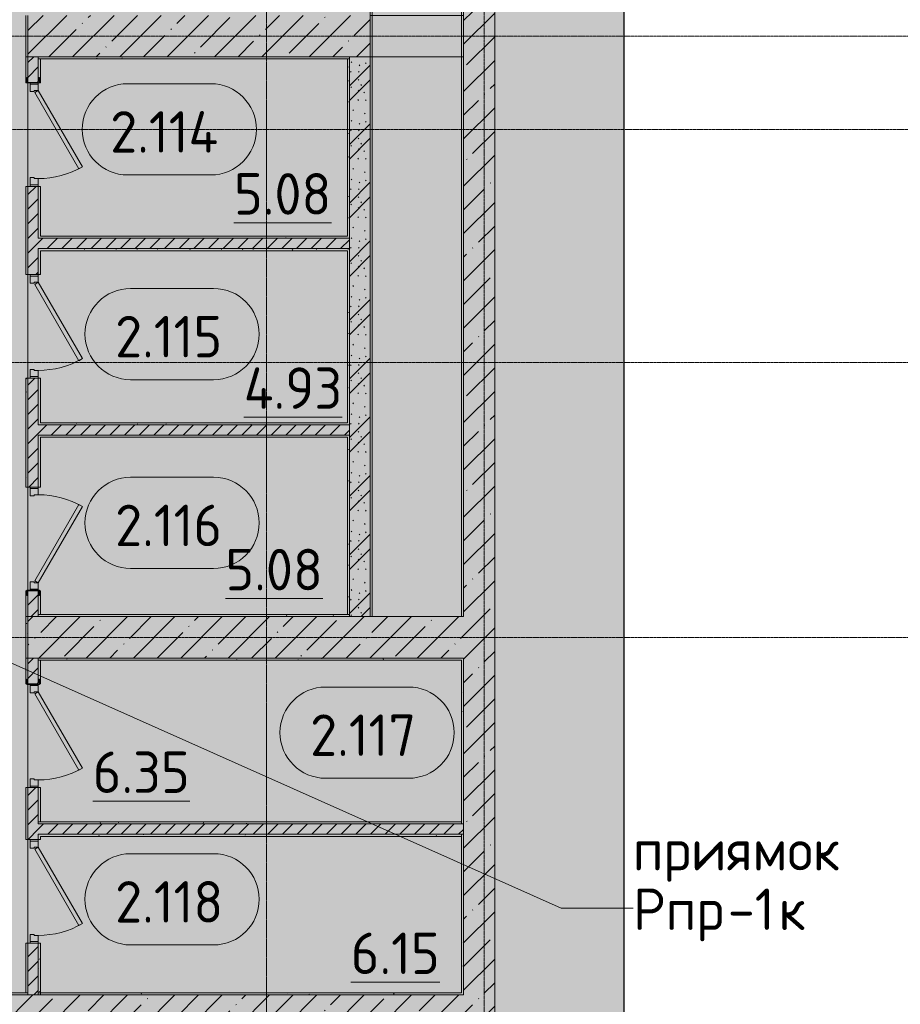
# Model space of a CAD drawing. Header units: millimetres. Extents: x -9064 to 167246, y -7619 to 134351.
# Tile 72 of 112: x 127190 to 135681, y 8160 to 17658. Entities that reach past the tile are written whole.
import ezdxf

# ---------------------------------------------------------------- set-up
doc = ezdxf.new("R2010")
doc.units = ezdxf.units.MM
doc.linetypes.add('3_ Штрих_ 5 х 3 мм', pattern=[8, 5, -3])
doc.linetypes.add('4_ Штрихпунктир_ 10 х 2 мм', pattern=[14, 10, -2, 0, -2])
for name, color, linetype, lineweight in [('A-AREA-IDEN', 7, 'Continuous', 5), ('A-DETL', 7, 'Continuous', 15), ('A-DETL-GENF', 7, 'Continuous', 13), ('A-DOOR', 7, 'Continuous', 13), ('A-DOOR-FRAM', 7, 'Continuous', 13), ('A-DOOR-OPNG', 7, 'Continuous', 13), ('A-FLOR', 7, 'Continuous', 13), ('A-WALL', 7, 'Continuous', 13), ('A-WALL-PATT', 7, 'Continuous', 13), ('G-ANNO-TEXT', 7, 'Continuous', 5), ('I-WALL', 7, 'Continuous', 13), ('M-EQPM-IDEN', 7, 'Continuous', 5), ('S-COLS', 7, 'Continuous', 15), ('S-GRID', 7, 'Continuous', 5)]:
    doc.layers.add(name, color=color, linetype=linetype, lineweight=lineweight)
doc.styles.add('GOST Common_2', font='GOST_Common.ttf', dxfattribs={"height": 400})
pattern_1 = [(0, (0, 0), (406.4, 101.6), [6.706, -298.094, 6.706, -298.094, -1625.6]), (0, (0, 0), (406.4, 101.6), [-609.6, 6.706, -602.894, 6.706, -298.094, -711.2]), (0, (0, 0), (406.4, 101.6), [-1524, 6.706, -196.494, 6.706, -501.294]), (120, (152.4, 50.8), (-291.18818, 301.152724), [6.706, -298.094, 6.706, -298.094, -1625.6]), (120, (152.4, 50.8), (-291.18818, 301.152724), [-609.6, 6.706, -602.894, 6.706, -298.094, -711.2]), (120, (152.4, 50.8), (-291.18818, 301.152724), [-1524, 6.706, -196.494, 6.706, -501.294]), (240, (203.2, 254), (-115.21182, -402.752724), [6.706, -298.094, 6.706, -298.094, -1625.6]), (240, (203.2, 254), (-115.21182, -402.752724), [-609.6, 6.706, -602.894, 6.706, -298.094, -711.2]), (240, (203.2, 254), (-115.21182, -402.752724), [-1524, 6.706, -196.494, 6.706, -501.294])]
pattern_2 = [(45, (0, 0), (-70.71068, 70.71068), [])]
pattern_3 = [(45, (0, 0), (-228.0985, 228.0985), []), (45, (228.1, 0), (-228.0985, 228.0985), [403.225, -80.645, 6.706, -73.939])]

# ---------------------------------------------------------------- blocks, each defined once
blk = doc.blocks.new('Наметкина 10_РД_АР_П_Отделка_R21_rvt-1-Маркировочный план-схема -2 этажа на отм_-9_600')
at = {"layer": 'A-WALL-PATT', "lineweight": 5}
h = blk.add_hatch(dxfattribs=at)
h.set_pattern_fill('FP_34', color=256, style=0, pattern_type=2)
h.set_pattern_definition(pattern_1)
h.paths.add_polyline_path([(127270, 11900), (127267.8, 12109.1), (127260, 12104.6), (127260, 12150), (127250, 12150), (127250, 11900), (127267.8, 11900)])
h.paths.add_polyline_path([(127270, 13150), (127270, 14200), (127250, 14200), (127250, 13150)])
h.paths.add_polyline_path([(127270, 15200), (127270, 16050), (127250, 16050), (127250, 15200)])
h.paths.add_polyline_path([(127260, 17050), (127260, 17100), (127267.8, 17095.5), (127267.8, 17300), (127250, 17300), (127250, 17050)])
h = blk.add_hatch(dxfattribs=at)
h.set_pattern_fill('FP_34', color=256, style=0, pattern_type=2)
h.set_pattern_definition(pattern_1)
h.paths.add_polyline_path([(130322, 17280), (130370, 17280), (130370, 17300), (127370, 17300), (127370, 17280), (130130, 17280)])
h = blk.add_hatch(dxfattribs=at)
h.set_pattern_fill('FP_34', color=256, style=0, pattern_type=2)
h.set_pattern_definition(pattern_1)
h.paths.add_polyline_path([(127372.2, 11920), (127390, 11920), (127390, 12150), (127380, 12149.2), (127380, 12104.6), (127372.2, 12109.1), (127370, 11920)])
h.paths.add_polyline_path([(127370, 13150), (127390, 13150), (127390, 13650), (127370, 13650)])
h.paths.add_polyline_path([(127390, 13750), (127390, 14200), (127370, 14200), (127370, 13750)])
h.paths.add_polyline_path([(127390, 15200), (127390, 15450), (127370, 15450), (127370, 15200)])
h.paths.add_polyline_path([(127370, 15550), (127390, 15550), (127390, 16050), (127370, 16050), (127370, 15940.8)])
h.paths.add_polyline_path([(127380, 17050), (127390, 17051.7), (127390, 17280), (127370, 17280), (127372.2, 17095.5), (127380, 17100), (127380, 17050.8)])
h = blk.add_hatch(dxfattribs=at)
h.set_pattern_fill('FP_34', color=256, style=0, pattern_type=2)
h.set_pattern_definition(pattern_1)
h.paths.add_polyline_path([(130370, 11920), (130370, 13650), (130350, 13650), (130350, 11920)])
h.paths.add_polyline_path([(130350, 13750), (130370, 13750), (130370, 15450), (130350, 15448.3), (130350, 13753)])
h.paths.add_polyline_path([(130370, 15550), (130370, 17280), (130350, 17280), (130350, 15550)])
h = blk.add_hatch(dxfattribs=at)
h.set_pattern_fill('FP_34', color=256, style=0, pattern_type=2)
h.set_pattern_definition(pattern_1)
h.paths.add_polyline_path([(130175.4, 15550), (130350, 15550), (130350, 15570), (127390, 15570), (127390, 15550), (128159, 15550)])
h = blk.add_hatch(dxfattribs=at)
h.set_pattern_fill('FP_34', color=256, style=0, pattern_type=2)
h.set_pattern_definition(pattern_1)
h.paths.add_polyline_path([(130350, 15430), (130350, 15450), (127390, 15450), (127390, 15430), (130322, 15430)])
h = blk.add_hatch(dxfattribs=at)
h.set_pattern_fill('FP_34', color=256, style=0, pattern_type=2)
h.set_pattern_definition(pattern_1)
h.paths.add_polyline_path([(130186.2, 13750), (130350, 13750), (130350, 13770), (127390, 13770), (127390, 13750), (128159, 13750)])
h = blk.add_hatch(dxfattribs=at)
h.set_pattern_fill('FP_34', color=256, style=0, pattern_type=2)
h.set_pattern_definition(pattern_1)
h.paths.add_polyline_path([(127270, 11500), (127270, 11900), (127250, 11900), (127250, 11500)])
h = blk.add_hatch(dxfattribs=at)
h.set_pattern_fill('FP_34', color=256, style=0, pattern_type=2)
h.set_pattern_definition(pattern_1)
h.paths.add_polyline_path([(130370, 11900), (130370, 11920), (127370, 11920), (127370, 11900), (128159, 11900)])
h = blk.add_hatch(dxfattribs=at)
h.set_pattern_fill('FP_34', color=256, style=0, pattern_type=2)
h.set_pattern_definition(pattern_1)
h.paths.add_polyline_path([(131450, 11480), (131470, 11480), (131470, 11500), (127370, 11500), (127370, 11480), (131404.4, 11480)])
h = blk.add_hatch(dxfattribs=at)
h.set_pattern_fill('FP_34', color=256, style=0, pattern_type=2)
h.set_pattern_definition(pattern_1)
h.paths.add_polyline_path([(131450, 8270), (131470, 8270.1), (131470, 9800), (131450, 9799.8), (131450, 9780)])
h.paths.add_polyline_path([(131470, 9900), (131470, 11480), (131450, 11480), (131450, 9900)])
h = blk.add_hatch(dxfattribs=at)
h.set_pattern_fill('FP_34', color=256, style=0, pattern_type=2)
h.set_pattern_definition(pattern_1)
h.paths.add_polyline_path([(128159, 9900), (131450, 9901.7), (131450, 9920), (127370, 9920), (127370, 9900)])
h = blk.add_hatch(dxfattribs=at)
h.set_pattern_fill('FP_34', color=256, style=0, pattern_type=2)
h.set_pattern_definition(pattern_1)
h.paths.add_polyline_path([(131370, 9780), (131450, 9780), (131450, 9800), (127370, 9800), (127370, 9780), (130766.7, 9780)])
h = blk.add_hatch(dxfattribs=at)
h.set_pattern_fill('FP_34', color=256, style=0, pattern_type=2)
h.set_pattern_definition(pattern_1)
h.paths.add_polyline_path([(127390, 8270), (127390, 8750), (127370, 8750), (127370, 8270)])
h.paths.add_polyline_path([(127390, 9750), (127390, 9780), (127370, 9780), (127370, 9750)])
h = blk.add_hatch(dxfattribs=at)
h.set_pattern_fill('FP_34', color=256, style=0, pattern_type=2)
h.set_pattern_definition(pattern_1)
h.paths.add_polyline_path([(127270, 8250), (127270, 8270), (126070, 8270), (126070, 8250), (127030, 8250)])
h = blk.add_hatch(dxfattribs=at)
h.set_pattern_fill('FP_34', color=256, style=0, pattern_type=2)
h.set_pattern_definition(pattern_1)
h.paths.add_polyline_path([(131470, 8250), (131470, 8270), (127390, 8270), (127390, 8250), (131370, 8250)])
at = {"layer": 'A-WALL'}
for p, q in [((131450, 33100), (131450, 11900)), ((131470, 11900), (131470, 33100)), ((130570, 31100), (130570, 11900)), ((130590, 11900), (130590, 31100)), ((127250, 17700), (127250, 17300)), ((127270, 17300), (127270, 17700)), ((127270, 17300), (127250, 17300)), ((127250, 17300), (127250, 17050)), ((127250, 17300), (127270, 17300)), ((127270, 17055), (127270, 17300)), ((130370, 17300), (127370, 17300)), ((127370, 17300), (127370, 17280)), ((130370, 17280), (130370, 17300)), ((127370, 17280), (130370, 17280)), ((127370, 17280), (127370, 17055)), ((127390, 17280), (127370, 17280)), ((127390, 17050), (127390, 17280)), ((130370, 17280), (130350, 17280)), ((130350, 17280), (130350, 15570)), ((130370, 15550), (130370, 17280)), ((127250, 17050), (127260, 17050)), ((127380, 17050), (127390, 17050)), ((127270, 16050), (127250, 16050)), ((127250, 16050), (127250, 15200)), ((127270, 15200), (127270, 16050)), ((127370, 16050), (127370, 15550)), ((127390, 16050), (127370, 16050)), ((127390, 15570), (127390, 16050)), ((127370, 15550), (127390, 15550)), ((130350, 15570), (127390, 15570)), ((127390, 15550), (130350, 15550)), ((130350, 15550), (130370, 15550)), ((127370, 15450), (127370, 15200)), ((127390, 15450), (127370, 15450)), ((130350, 15450), (127390, 15450)), ((127390, 15200), (127390, 15430)), ((127390, 15430), (130350, 15430)), ((130370, 15450), (130350, 15450)), ((130350, 15430), (130350, 13770)), ((130370, 13750), (130370, 15450)), ((127250, 15200), (127270, 15200)), ((127370, 15200), (127390, 15200)), ((127270, 14200), (127250, 14200)), ((127250, 14200), (127250, 13150)), ((127270, 13150), (127270, 14200)), ((127370, 14200), (127370, 13750)), ((127390, 14200), (127370, 14200)), ((127390, 13770), (127390, 14200)), ((127370, 13750), (127390, 13750)), ((130350, 13770), (127390, 13770)), ((127390, 13750), (130350, 13750)), ((130350, 13750), (130370, 13750)), ((127370, 13650), (127370, 13150)), ((127390, 13650), (127370, 13650)), ((130350, 13650), (127390, 13650)), ((127390, 13150), (127390, 13630)), ((127390, 13630), (130350, 13630)), ((130370, 13650), (130350, 13650)), ((130350, 13630), (130350, 11920)), ((130370, 11920), (130370, 13650)), ((127250, 13150), (127270, 13150)), ((127370, 13150), (127390, 13150)), ((127260, 12150), (127250, 12150)), ((127250, 12150), (127250, 11900)), ((127270, 11900), (127270, 12149.6)), ((127370, 12149.6), (127370, 11920)), ((127390, 12150), (127380, 12150)), ((127390, 11920), (127390, 12150)), ((127250, 11900), (127270, 11900)), ((127270, 11900), (127250, 11900)), ((127250, 11900), (127250, 11500)), ((127270, 11500), (127270, 11900)), ((130370, 11920), (127370, 11920)), ((127370, 11920), (127370, 11900)), ((127370, 11920), (127390, 11920)), ((127370, 11900), (130370, 11900)), ((130350, 11920), (130370, 11920)), ((130370, 11900), (130370, 11920)), ((130570, 11900), (130590, 11900)), ((131450, 11900), (131470, 11900)), ((127270, 11500), (127250, 11500)), ((127250, 11500), (127250, 11250)), ((127250, 11500), (127270, 11500)), ((127270, 11251.6), (127270, 11500)), ((131470, 11500), (127370, 11500)), ((127370, 11500), (127370, 11480)), ((131470, 11480), (131470, 11500)), ((127370, 11480), (131450, 11480)), ((127370, 11480), (127370, 11251.6)), ((127390, 11480), (127370, 11480)), ((127390, 11250), (127390, 11480)), ((131450, 11480), (131450, 9900)), ((131470, 9900), (131470, 11480)), ((127250, 11250), (127260, 11250)), ((127380, 11250), (127390, 11250)), ((127270, 10250), (127250, 10250)), ((127250, 10250), (127250, 9750)), ((127270, 9750), (127270, 10250)), ((127370, 10250), (127370, 9920)), ((127390, 10250), (127370, 10250)), ((127390, 9920), (127390, 10250)), ((131450, 9920), (127370, 9920)), ((127370, 9920), (127370, 9900)), ((127370, 9920), (127390, 9920)), ((127370, 9900), (131450, 9900)), ((131450, 9900), (131450, 9920)), ((131450, 9900), (131470, 9900)), ((131450, 9800), (127370, 9800)), ((127370, 9800), (127370, 9780)), ((131470, 9800), (131450, 9800)), ((131450, 9800), (131450, 8270)), ((131450, 9780), (131450, 9800)), ((131470, 8270), (131470, 9800)), ((127250, 9750), (127270, 9750)), ((127370, 9780), (127370, 9750)), ((127370, 9750), (127390, 9750)), ((127390, 9780), (131450, 9780)), ((127390, 9750), (127390, 9780)), ((127270, 8750), (127250, 8750)), ((127250, 8750), (127250, 8270)), ((127270, 8270), (127270, 8750)), ((127370, 8750), (127370, 8270)), ((127390, 8750), (127370, 8750)), ((127390, 8270), (127390, 8750)), ((127270, 8270), (126070, 8270)), ((127250, 8270), (127270, 8270)), ((127270, 8250), (127270, 8270)), ((127370, 8270), (127390, 8270)), ((131450, 8270), (127390, 8270)), ((127390, 8270), (127390, 8250)), ((131470, 8250), (131470, 8270)), ((126070, 8250), (127270, 8250)), ((127390, 8250), (131470, 8250))]:
    blk.add_line(p, q, dxfattribs=at)
blk = doc.blocks.new('АР_Дверь однопольная - 1000х2100h_850__Кладовая-4627048-Маркировочный план-схема -2 этажа на отм_-9_600')
at = {"layer": 'A-DOOR'}
for p, q in [((311.1, 475), (-425, 50)), ((331.1, 440.4), (311.1, 475)), ((-405, 15.4), (331.1, 440.4)), ((-425, 50), (-405, 15.4))]:
    blk.add_line(p, q, dxfattribs=at)
at = {"layer": 'A-DOOR', "lineweight": 5}
blk.add_arc((-425, 50), 850, 360, 30, dxfattribs=at)
at = {"layer": 'A-DOOR-FRAM'}
for p, q in [((-485, 50), (-500, 50)), ((-425, 50), (-485, 50)), ((-485, 50), (-485, -30)), ((-425, 10), (-425, 50)), ((-415, 10), (-425, 10)), ((-415, -30), (-415, 10)), ((425, 10), (415, 10)), ((415, 10), (415, -30)), ((485, 50), (425, 50)), ((425, 50), (425, 10)), ((485, -30), (485, 50)), ((485, 50), (500, 50)), ((-485, -30), (-500, -30)), ((-485, -30), (-415, -30)), ((415, -30), (485, -30)), ((485, -30), (500, -30))]:
    blk.add_line(p, q, dxfattribs=at)
blk = doc.blocks.new('АР_Дверь однопольная - 1000х2100h_850__Кладовая-6010020-Маркировочный план-схема -2 этажа на отм_-9_600')
at = {"layer": 'A-DOOR'}
for p, q in [((311.1, 475), (-425, 50)), ((331.1, 440.4), (311.1, 475)), ((-405, 15.4), (331.1, 440.4)), ((-425, 50), (-405, 15.4))]:
    blk.add_line(p, q, dxfattribs=at)
at = {"layer": 'A-DOOR', "lineweight": 5}
blk.add_arc((-425, 50), 850, 360, 30, dxfattribs=at)
at = {"layer": 'A-DOOR-FRAM'}
for p, q in [((-485, 50), (-500, 50)), ((-425, 50), (-485, 50)), ((-485, 50), (-485, -30)), ((-425, 10), (-425, 50)), ((-415, 10), (-425, 10)), ((-415, -30), (-415, 10)), ((425, 10), (415, 10)), ((415, 10), (415, -30)), ((485, 50), (425, 50)), ((425, 50), (425, 10)), ((485, -30), (485, 50)), ((485, 50), (500, 50)), ((-485, -30), (-500, -30)), ((-485, -30), (-415, -30)), ((415, -30), (485, -30)), ((485, -30), (500, -30))]:
    blk.add_line(p, q, dxfattribs=at)
blk = doc.blocks.new('АР_Дверь однопольная - 1000х2100h_850__Кладовая-6079235-Маркировочный план-схема -2 этажа на отм_-9_600')
at = {"layer": 'A-DOOR'}
for p, q in [((-311.1, 475), (-331.1, 440.4)), ((425, 50), (-311.1, 475)), ((-331.1, 440.4), (405, 15.4)), ((405, 15.4), (425, 50))]:
    blk.add_line(p, q, dxfattribs=at)
at = {"layer": 'A-DOOR', "lineweight": 5}
blk.add_arc((425, 50), 850, 150, 180, dxfattribs=at)
at = {"layer": 'A-DOOR-FRAM'}
for p, q in [((-485, 50), (-500, 50)), ((-425, 50), (-485, 50)), ((-485, 50), (-485, -30)), ((-425, 10), (-425, 50)), ((-415, 10), (-425, 10)), ((-415, -30), (-415, 10)), ((425, 10), (415, 10)), ((415, 10), (415, -30)), ((485, 50), (425, 50)), ((425, 50), (425, 10)), ((485, -30), (485, 50)), ((485, 50), (500, 50)), ((-485, -30), (-500, -30)), ((-485, -30), (-415, -30)), ((415, -30), (485, -30)), ((485, -30), (500, -30))]:
    blk.add_line(p, q, dxfattribs=at)
blk = doc.blocks.new('КР-Проем - Настраиваемый-1835166-Маркировочный план-схема -2 этажа на отм_-9_600')
at = {"layer": 'A-DOOR-OPNG'}
for p, q in [((-450, 200), (450, 200)), ((-450, -200), (450, -200))]:
    blk.add_line(p, q, dxfattribs=at)
blk = doc.blocks.new('АР_Фахверк_ _Швеллер полки параллельные_ - 12П-5787732-Маркировочный план-схема -2 этажа на отм_-9_600')
at = {"layer": 'S-COLS'}
blk.add_hatch(color=256, dxfattribs=at).paths.add_polyline_path([(27.3, -60), (35.4, -60), (30.9, -52.2), (-9.6, -50), (-11.8, -44.7), (-9.6, 50), (-4.3, 52.2), (30.9, 52.2), (35.4, 60), (-16.6, 60), (-15, -60), (5, -60)])
for p, q in [((35.4, 60), (-16.6, 60)), ((-16.6, 60), (-16.6, -60)), ((-11.8, -44.7), (-11.8, 44.7)), ((-4.3, 52.2), (30.9, 52.2)), ((35.4, 56.7), (35.4, 60)), ((-16.6, -60), (35.4, -60)), ((30.9, -52.2), (-4.3, -52.2)), ((35.4, -60), (35.4, -56.7))]:
    blk.add_line(p, q, dxfattribs=at)
for centre, radius, start, end in [((-4.3, 44.7), 7.5, 90, 180), ((30.9, 56.7), 4.5, 270, 360), ((-4.3, -44.7), 7.5, 180, 270), ((30.9, -56.7), 4.5, 360, 90)]:
    blk.add_arc(centre, radius, start, end, dxfattribs=at)
blk = doc.blocks.new('Марка помещения _Номер_ - 2 мм-68851-Маркировочный план-схема -2 этажа на отм_-9_600')
at = {"layer": 'A-AREA-IDEN'}
for p, q in [((-2.027, 2.21), (1.973, 2.21)), ((-2.027, -2.19), (1.973, -2.19))]:
    blk.add_line(p, q, dxfattribs=at)
for centre, start, end in [((-2.027, 0.01), 90, 270), ((1.973, 0.01), 270, 90)]:
    blk.add_arc(centre, 2.2, start, end, dxfattribs=at)

msp = doc.modelspace()

# ---------------------------------------------------------------- hatches: boundary and pattern name
at = {"layer": 'A-DETL-GENF', "true_color": 0xffffff}
h = msp.add_hatch(color=7, dxfattribs=at)
h.paths.add_polyline_path([(104300, -900), (133020, -900), (133020, 33900), (143920, 33900), (143920, 61561.8), (133520, 61561.8), (133520, 36100), (133320, 36100), (133320, 61561.8), (120295.3, 61561.8), (120295.3, 36450), (120095.3, 36450), (120095, 61561.8), (101850, 61561.8), (101850, 36450), (101650, 36450), (101650, 61561.8), (95628.4, 61561.8), (95628.4, 34000), (104300, 34000), (104300, 14826.8)])
h.paths.add_polyline_path([(110580.3, 7595.6), (110460.3, 7595.6), (110460.3, 7647.6), (110468.1, 7643.1), (110470.3, 7602.5), (110475.6, 7600.4), (110570.3, 7602.5), (110572.5, 7607.9), (110572.5, 7643.1), (110580.3, 7647.6), (110580.3, 7600)])
h.paths.add_polyline_path([(127270, 11244.6), (127260, 11244.6), (127260, 11296.6), (127267.8, 11292.1), (127270, 11251.6), (127275.3, 11249.4), (127370, 11251.6), (127372.2, 11256.9), (127372.2, 11292.1), (127380, 11296.6), (127380, 11244.6), (127272.9, 11244.6)])
h.paths.add_polyline_path([(127260, 12104.6), (127260, 12156.6), (127380, 12156.6), (127380, 12104.6), (127372.2, 12109.1), (127370, 12149.6), (127364.7, 12151.8), (127270, 12149.6), (127267.8, 12144.3), (127267.8, 12109.1)])
h.paths.add_polyline_path([(109280, 12104.6), (109272.2, 12109.1), (109270, 12149.6), (109264.7, 12151.8), (109170, 12149.5), (109167.8, 12144.3), (109166.4, 12108.3), (109160, 12104.6), (109160, 12156.6), (109280, 12156.6), (109280, 12125.5)])
h.paths.add_polyline_path([(127270, 17048), (127260, 17050), (127260, 17100), (127267.8, 17095.5), (127270, 17055), (127275.3, 17052.8), (127370, 17055), (127372.2, 17060.3), (127372.2, 17095.5), (127380, 17100), (127378.7, 17048), (127272.9, 17048)])
h.paths.add_polyline_path([(121470, 16350), (121470, 16350), (121490, 16350)])
h.paths.add_polyline_path([(127260, 17904.6), (127260, 17956.6), (127380, 17956.6), (127380, 17904.6), (127372.2, 17909.1), (127370, 17949.6), (127364.7, 17951.8), (127270, 17949.6), (127267.8, 17944.3), (127267.8, 17909.1)])
h.paths.add_polyline_path([(127270, 23869.6), (127260, 23869.6), (127260, 23921.6), (127267.8, 23917.1), (127270, 23876.6), (127275.3, 23874.4), (127370, 23876.6), (127372.2, 23881.9), (127372.2, 23917.1), (127380, 23921.6), (127380, 23869.6), (127272.9, 23869.6)])
h.paths.add_polyline_path([(127260, 24729.6), (127260, 24781.6), (127380, 24781.6), (127380, 24729.6), (127372.2, 24734.1), (127370, 24774.6), (127364.7, 24776.8), (127270, 24774.6), (127267.8, 24769.3), (127267.8, 24734.1)])
at = {"layer": 'A-WALL-PATT', "lineweight": 5}
h = msp.add_hatch(dxfattribs=at)
h.set_pattern_fill('FP_3', color=256, style=0, pattern_type=2)
h.set_pattern_definition(pattern_3)
h.paths.add_polyline_path([(131470, 7850), (131770, 7850), (131770, 35400), (131470, 35400), (131470, 8250)])
h = msp.add_hatch(dxfattribs=at)
h.set_pattern_fill('FP_3', color=256, style=0, pattern_type=2)
h.set_pattern_definition(pattern_3)
h.paths.add_polyline_path([(130570, 17300), (130570, 17700), (127270, 17700), (127270, 17300), (130370, 17300)])
h = msp.add_hatch(dxfattribs=at)
h.set_pattern_fill('FP_2', color=256, style=0, pattern_type=2)
h.set_pattern_definition(pattern_2)
h.paths.add_polyline_path([(127335.4, 11900), (127370, 11900), (127369, 12150), (127270, 12149.6), (127270, 11900)])
h.paths.add_polyline_path([(127370, 13150), (127370, 14200), (127270, 14200), (127270, 13150)])
h.paths.add_polyline_path([(127370, 15200), (127370, 16050), (127270, 16050), (127270, 15200)])
h.paths.add_polyline_path([(127275.3, 17052.8), (127370, 17055), (127370, 17300), (127270, 17300), (127270.6, 17054.8)])
h = msp.add_hatch(dxfattribs=at)
h.set_pattern_fill('FP_1', color=256, style=0, pattern_type=2)
h.set_pattern_definition([(135, (300.56, 377.28), (-565.6854, 6e-14), [10, -790]), (135, (349.8, 474.73), (-565.6854, 6e-14), [10, -790]), (135, (423.93, 473.06), (-565.6854, 6e-14), [10, -790]), (135, (229.92, 447.9), (-565.6854, 6e-14), [10, -790]), (135, (155.08, 447.9), (-565.6854, 6e-14), [10, -790]), (135, (114.9, 369.03), (-565.6854, 6e-14), [10, -790]), (135, (132.43, 285.8), (-565.6854, 6e-14), [10, -790]), (135, (214.66, 322), (-565.6854, 6e-14), [10, -790]), (135, (198.16, 261.88), (-565.6854, 6e-14), [10, -790]), (135, (45.2, 272.9), (-565.6854, 6e-14), [10, -790]), (135, (42.32, 336.16), (-565.6854, 6e-14), [10, -790]), (135, (92.26, 192.24), (-565.6854, 6e-14), [10, -790]), (135, (7.07, 149.2), (-565.6854, 6e-14), [10, -790]), (135, (80.6, 95.1), (-565.6854, 6e-14), [10, -790]), (135, (79.53, 36.94), (-565.6854, 6e-14), [10, -790]), (135, (153.87, 74.56), (-565.6854, 6e-14), [10, -790]), (135, (228.35, 124.8), (-565.6854, 6e-14), [10, -790]), (135, (279.75, 180.4), (-565.6854, 6e-14), [10, -790]), (135, (282.9, 31.63), (-565.6854, 6e-14), [10, -790]), (135, (377.38, 53.45), (-565.6854, 6e-14), [10, -790]), (135, (352.28, 102.7), (-565.6854, 6e-14), [10, -790]), (135, (354.05, 0), (-565.6854, 6e-14), [10, -790]), (135, (553.23, 16.45), (-565.6854, 6e-14), [10, -790]), (135, (542.38, 63.45), (-565.6854, 6e-14), [10, -790]), (135, (536.58, 239.3), (-565.6854, 6e-14), [10, -790]), (135, (475.85, 203.9), (-565.6854, 6e-14), [10, -790]), (135, (475.85, 316.54), (-565.6854, 6e-14), [10, -790]), (135, (520.8, 408.7), (-565.6854, 6e-14), [10, -790]), (135, (551.1, 470.8), (-565.6854, 6e-14), [10, -790]), (135, (235.25, 537.93), (-565.6854, 6e-14), [10, -790]), (135, (407.25, 547.65), (-565.6854, 6e-14), [10, -790]), (135, (94.5, 558.6), (-565.6854, 6e-14), [10, -790]), (135, (46.4, 532.3), (-565.6854, 6e-14), [10, -790]), (135, (85.56, 465.04), (-565.6854, 6e-14), [10, -790]), (135, (355.53, 181.14), (-565.6854, 6e-14), [10, -790]), (135, (362.23, 243.6), (-565.6854, 6e-14), [10, -790]), (135, (413.45, 344.1), (-565.6854, 6e-14), [10, -790]), (135, (286.3, 273.25), (-565.6854, 6e-14), [10, -790]), (135, (423.02, 263.72), (-565.6854, 6e-14), [10, -790]), (135, (162.94, 190.2), (-565.6854, 6e-14), [10, -790]), (135, (470.25, 120.93), (-565.6854, 6e-14), [10, -790]), (135, (484.48, 9.78), (-565.6854, 6e-14), [10, -790]), (45, (0, 212.13), (-565.6854, 0), []), (45, (212.13, 0), (-565.6854, 0), []), (45, (353.55, 0), (-565.6854, 0), []), (45, (0, 353.55), (-565.6854, 0), [])])
h.paths.add_polyline_path([(130370, 11900), (130570, 11900), (130570, 17300), (130370, 17300), (130370, 13150)])
h = msp.add_hatch(dxfattribs=at)
h.set_pattern_fill('FP_2', color=256, style=0, pattern_type=2)
h.set_pattern_definition(pattern_2)
h.paths.add_polyline_path([(127370, 15450), (130370, 15450), (130370, 15550), (127370, 15550)])
h = msp.add_hatch(dxfattribs=at)
h.set_pattern_fill('FP_2', color=256, style=0, pattern_type=2)
h.set_pattern_definition(pattern_2)
h.paths.add_polyline_path([(128159, 13650), (130370, 13650), (130370, 13750), (127370, 13750), (127370, 13650)])
h = msp.add_hatch(dxfattribs=at)
h.set_pattern_fill('FP_3', color=256, style=0, pattern_type=2)
h.set_pattern_definition(pattern_3)
h.paths.add_polyline_path([(131470, 11500), (131470, 11900), (127270, 11900), (127270, 11500), (130766.7, 11500)])
h = msp.add_hatch(dxfattribs=at)
h.set_pattern_fill('FP_2', color=256, style=0, pattern_type=2)
h.set_pattern_definition(pattern_2)
h.paths.add_polyline_path([(127370, 8250), (127370, 8750), (127270, 8750), (127270, 8250)])
h.paths.add_polyline_path([(127270, 9750), (127370, 9750), (127370, 10250), (127270, 10250), (127270, 9780)])
h.paths.add_polyline_path([(127273.9, 11250), (127370, 11251.6), (127370, 11500), (127270, 11500), (127270, 11251.6)])
h = msp.add_hatch(dxfattribs=at)
h.set_pattern_fill('FP_2', color=256, style=0, pattern_type=2)
h.set_pattern_definition(pattern_2)
h.paths.add_polyline_path([(131470, 9800), (131470, 9900), (127370, 9900), (127370, 9800), (131370, 9800)])
h = msp.add_hatch(dxfattribs=at)
h.set_pattern_fill('FP_3', color=256, style=0, pattern_type=2)
h.set_pattern_definition(pattern_3)
h.paths.add_polyline_path([(131370, 7850), (131470, 7850), (131470, 8250), (122920, 8250), (122920, 7850), (130766.7, 7850)])
h.paths.add_polyline_path([(118170, 7850), (121470, 7850), (121470, 8250), (118170, 8250)])

# ---------------------------------------------------------------- linework, layer by layer
at = {"layer": 'A-DETL', "linetype": '3_ Штрих_ 5 х 3 мм', "lineweight": 30}
msp.add_line((133020, -900), (133020, 33900), dxfattribs=at)
at = {"layer": 'A-FLOR'}
for p, q in [((127270, 16050), (127270, 17048)), ((127270, 14200), (127270, 15200)), ((127270, 12156.1), (127270, 13150)), ((127270, 10250), (127270, 11244.6)), ((127270, 8750), (127270, 9750))]:
    msp.add_line(p, q, dxfattribs=at)
at = {"layer": 'A-WALL'}
for p, q in [((131470, 35400), (131470, 11900)), ((131770, -100), (131770, 35400)), ((127270, 17700), (127270, 17300)), ((130570, 17300), (130570, 17700)), ((127270, 17300), (130570, 17300)), ((131470, 11900), (127270, 11900)), ((127270, 11900), (127270, 11500)), ((127270, 11500), (131470, 11500)), ((131470, 11500), (131470, 8250)), ((131470, 8250), (123320, 8250))]:
    msp.add_line(p, q, dxfattribs=at)
at = {"layer": 'A-WALL', "lineweight": 15}
for p, q in [((130370, 15550), (130370, 15450)), ((130370, 13750), (130370, 13650))]:
    msp.add_line(p, q, dxfattribs=at)
at = {"layer": 'I-WALL'}
for p, q in [((127270, 17300), (127270, 17055)), ((127370, 17055), (127370, 17300)), ((130370, 17300), (130370, 15550)), ((130570, 11900), (130570, 17300)), ((127270, 16050), (127270, 15200)), ((127370, 16050), (127270, 16050)), ((127370, 15550), (127370, 16050)), ((130370, 15550), (127370, 15550)), ((127370, 15200), (127370, 15450)), ((127370, 15450), (130370, 15450)), ((130370, 15450), (130370, 13750)), ((127270, 15200), (127370, 15200)), ((127270, 14200), (127270, 13150)), ((127370, 14200), (127270, 14200)), ((127370, 13750), (127370, 14200)), ((130370, 13750), (127370, 13750)), ((127370, 13150), (127370, 13650)), ((127370, 13650), (130370, 13650)), ((130370, 13650), (130370, 11900)), ((127270, 13150), (127370, 13150)), ((127270, 12149.6), (127270, 11900)), ((127369, 12150), (127271, 12150)), ((127370, 11900), (127370, 12149.6)), ((127270, 11500), (127270, 11251.6)), ((127370, 11251.6), (127370, 11500)), ((127273.9, 11250), (127366.1, 11250)), ((127270, 10250), (127270, 9750)), ((127370, 10250), (127270, 10250)), ((127370, 9900), (127370, 10250)), ((131470, 9900), (127370, 9900)), ((127370, 9750), (127370, 9800)), ((127370, 9800), (131470, 9800)), ((127270, 9750), (127370, 9750)), ((127270, 8750), (127270, 8250)), ((127370, 8750), (127270, 8750)), ((127370, 8250), (127370, 8750))]:
    msp.add_line(p, q, dxfattribs=at)
at = {"layer": 'M-EQPM-IDEN'}
for p, q in [((125542.7, 12150.4), (132412.6, 9087.8)), ((132412.6, 9087.8), (133105.3, 9087.8))]:
    msp.add_line(p, q, dxfattribs=at)
at = {"layer": 'S-GRID', "linetype": '4_ Штрихпунктир_ 10 х 2 мм'}
for p, q in [((129570, -6019.4), (129570, 132751)), ((129570, -2719.3), (129570, 130388.4)), ((131670, -2719.3), (131670, 60921.2)), ((145570, 17500), (104974.8, 17500)), ((144810.8, 16600), (104974.8, 16600)), ((145570, 14350), (104974.8, 14350)), ((145570, 11700), (104974.8, 11700))]:
    msp.add_line(p, q, dxfattribs=at)

# ---------------------------------------------------------------- block references
at = {"lineweight": 5}
msp.add_blockref('Наметкина 10_РД_АР_П_Отделка_R21_rvt-1-Маркировочный план-схема -2 этажа на отм_-9_600', (0, 0), dxfattribs=at)
at = {"layer": 'A-AREA-IDEN', "xscale": 199.9999999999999, "yscale": 199.9999999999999, "zscale": 199.9999999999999}
for p in [(128638, 16598.3), (128665.3, 14623.3), (128665.3, 12802.2), (130545.3, 10778.6), (128665.3, 9171)]:
    msp.add_blockref('Марка помещения _Номер_ - 2 мм-68851-Маркировочный план-схема -2 этажа на отм_-9_600', p, dxfattribs=at)
at = {"layer": 'A-DOOR'}
for name, p, rotation in [('КР-Проем - Настраиваемый-1835166-Маркировочный план-схема -2 этажа на отм_-9_600', (131020, 17500), 180), ('АР_Дверь однопольная - 1000х2100h_850__Кладовая-6010020-Маркировочный план-схема -2 этажа на отм_-9_600', (127320, 16550), 270), ('АР_Дверь однопольная - 1000х2100h_850__Кладовая-4627048-Маркировочный план-схема -2 этажа на отм_-9_600', (127320, 14700), 270), ('АР_Дверь однопольная - 1000х2100h_850__Кладовая-6079235-Маркировочный план-схема -2 этажа на отм_-9_600', (127320, 12650), 270), ('АР_Дверь однопольная - 1000х2100h_850__Кладовая-6010020-Маркировочный план-схема -2 этажа на отм_-9_600', (127320, 10750), 270), ('АР_Дверь однопольная - 1000х2100h_850__Кладовая-4627048-Маркировочный план-схема -2 этажа на отм_-9_600', (127320, 9250), 270)]:
    msp.add_blockref(name, p, dxfattribs=dict(at, rotation=rotation))
at = {"layer": 'S-COLS'}
for p, rotation in [((127320, 17064.6), 90.00000000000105), ((127320, 12140), 269.9999999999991), ((127320, 11261.2), 90.00000000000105)]:
    msp.add_blockref('АР_Фахверк_ _Швеллер полки параллельные_ - 12П-5787732-Маркировочный план-схема -2 этажа на отм_-9_600', p, dxfattribs=dict(at, rotation=rotation))

# ---------------------------------------------------------------- texts
at = {"layer": 'A-AREA-IDEN', "char_height": 400, "attachment_point": 1, "style": 'GOST Common_2'}
for s, insert, width in [('2.114', (128063, 16775.8), 1378.902), ('\\L5.08', (129255.9, 16177.9), 1202.531), ('2.115', (128110.3, 14800.8), 1330.801), ('\\L4.93', (129350.8, 14304.2), 1234.599), ('2.116', (128110.3, 12979.7), 1330.801), ('\\L5.08', (129173.7, 12553.5), 1202.531), ('2.117', (129990.3, 10956.1), 1330.801), ('\\L6.35', (127894.9, 10598.8), 1186.497), ('2.118', (128110.3, 9348.4), 1330.801), ('\\L6.15', (130382.8, 8852), 1090.295)]:
    msp.add_mtext(s, dxfattribs=dict(at, insert=insert, width=width))
at = {"layer": 'G-ANNO-TEXT', "insert": (133101.2, 9851.5), "char_height": 400, "width": 2501.265, "attachment_point": 1, "style": 'GOST Common_2'}
msp.add_mtext('приямок', dxfattribs=at)
at = {"layer": 'M-EQPM-IDEN', "char_height": 400, "attachment_point": 1, "style": 'GOST Common_2'}
for s, insert, width in [('Рпр', (133105.3, 9276.8), 1106.329), ('-1', (134018.1, 9276.8), 593.249), ('\\fGOST Common|b0|i0|c204|p34|;к', (134507.6, 9276.8), 352.742)]:
    msp.add_mtext(s, dxfattribs=dict(at, insert=insert, width=width))

doc.saveas('drawing.dxf')
